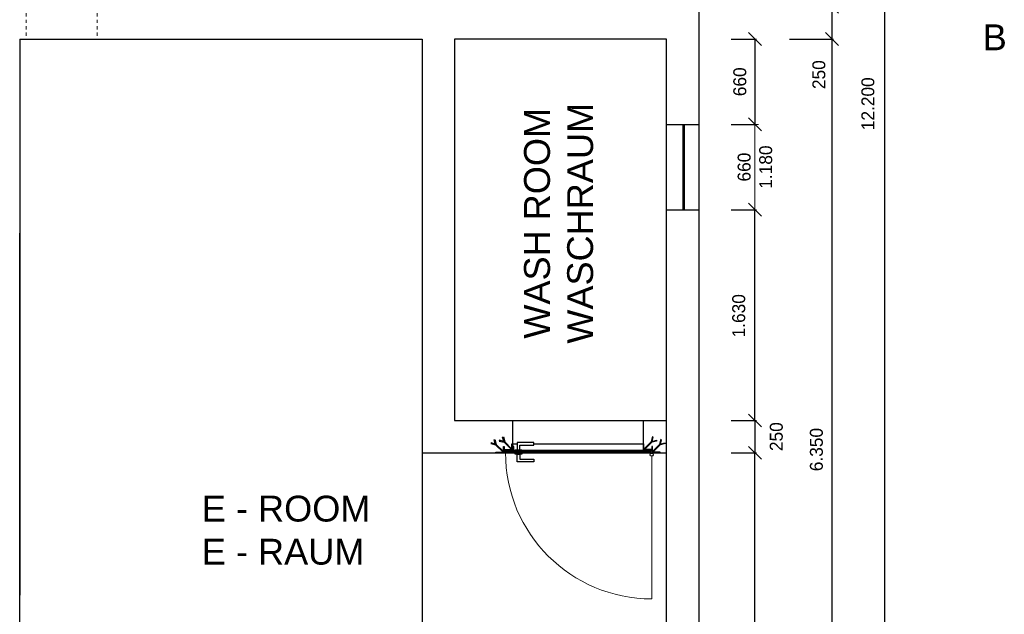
# Model space of a CAD drawing. Header units: millimetres. Extents: x -2065 to 128713, y -54195 to 32418.
# Tile 47 of 61: x 79748 to 87358, y -48726 to -44127. Entities that reach past the tile are written whole.
import ezdxf

# ---------------------------------------------------------------- set-up
doc = ezdxf.new("R2010")
doc.units = ezdxf.units.MM
doc.linetypes.add('JIS_02_1.0', pattern=[2, 1, -1])
doc.layers.add('Bemaßung', color=7, linetype='Continuous', lineweight=9)
doc.layers.add('Beschriftung', color=7, linetype='Continuous')
doc.layers.add('POL_Bema', color=7, linetype='Continuous')
doc.styles.add('LBB3.5M1000', font='isocp.shx', dxfattribs={"height": 3.5})
doc.dimstyles.new('DIN', dxfattribs={"dimtxt": 2.5, "dimasz": 2.5, "dimexe": 1.25, "dimexo": 0.625, "dimtad": 1, "dimtih": 1, "dimdec": 4, "dimdsep": 46, "dimlunit": 6, "dimtxsty": 'Standard', "dimcen": 2.5, "dimadec": 0, "dimazin": 0, "dimtfac": 1, "dimtdec": 4, "dimtmove": 0, "dimatfit": 3, "dimfxl": 0, "dimtvp": 1, "dimtolj": 1, "dimtzin": 0, "dimarcsym": 0})

# ---------------------------------------------------------------- blocks, each defined once
blk = doc.blocks.new('_Oblique')
at = {"layer": 'POL_Bema', "color": 0, "lineweight": -2}
blk.add_line((-0.5, -0.5), (0.5, 0.5), dxfattribs=at)
blk = doc.blocks.new('*D460')
at = {"layer": 'Bemaßung', "color": 0, "lineweight": -2, "transparency": 16777216}
for p, q in [((85697.5, -38676.9), (86444.3, -38676.9)), ((86431.8, -38676.9), (86431.8, -50876.9)), ((85697.5, -50876.9), (86444.3, -50876.9))]:
    blk.add_line(p, q, dxfattribs=at)
at = {"layer": 'DEFPOINTS', "color": 0, "transparency": 16777216}
for p in [(84997.5, -38676.9), (84997.5, -50876.9), (86431.8, -50876.9)]:
    blk.add_point(p, dxfattribs=at)
at = {"layer": 'Bemaßung', "color": 0, "lineweight": -2, "transparency": 16777216, "xscale": 100, "yscale": 100, "zscale": 100}
for p, rotation in [((86431.8, -38676.9), 90.0000000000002), ((86431.8, -50876.9), 270.0000000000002)]:
    blk.add_blockref('_Oblique', p, dxfattribs=dict(at, rotation=rotation))
at = {"layer": 'Bemaßung', "color": 0, "transparency": 16777216, "insert": (86303.9, -44776.9), "char_height": 100, "attachment_point": 5, "rotation": 90}
blk.add_mtext('\\A1;12.200', dxfattribs=at)
blk = doc.blocks.new('*D464')
at = {"layer": 'Bemaßung', "color": 0, "lineweight": -2, "transparency": 16777216}
for p, q in [((85697.5, -44026.9), (86037.7, -44026.9)), ((86025.2, -44026.9), (86025.2, -44276.9)), ((85697.5, -44276.9), (86037.7, -44276.9)), ((86025.2, -44276.9), (86025.2, -44726.9))]:
    blk.add_line(p, q, dxfattribs=at)
at = {"layer": 'DEFPOINTS', "color": 0, "transparency": 16777216}
for p in [(84997.5, -44026.9), (84997.5, -44276.9), (86025.2, -44276.9)]:
    blk.add_point(p, dxfattribs=at)
at = {"layer": 'Bemaßung', "color": 0, "lineweight": -2, "transparency": 16777216, "xscale": 100, "yscale": 100, "zscale": 100}
for p, rotation in [((86025.2, -44026.9), 90), ((86025.2, -44276.9), 270)]:
    blk.add_blockref('_Oblique', p, dxfattribs=dict(at, rotation=rotation))
at = {"layer": 'Bemaßung', "color": 0, "transparency": 16777216, "insert": (85925.2, -44551.9), "char_height": 100, "attachment_point": 5, "rotation": 90}
blk.add_mtext('\\A1;250', dxfattribs=at)
blk = doc.blocks.new('*D465')
at = {"layer": 'Bemaßung', "color": 0, "lineweight": -2, "transparency": 16777216}
for p, q in [((85697.5, -44276.9), (86037.7, -44276.9)), ((86025.2, -44276.9), (86025.2, -50626.9)), ((85697.5, -50626.9), (86037.7, -50626.9))]:
    blk.add_line(p, q, dxfattribs=at)
at = {"layer": 'DEFPOINTS', "color": 0, "transparency": 16777216}
for p in [(84997.5, -44276.9), (84997.5, -50626.9), (86025.2, -50626.9)]:
    blk.add_point(p, dxfattribs=at)
at = {"layer": 'Bemaßung', "color": 0, "lineweight": -2, "transparency": 16777216, "xscale": 100, "yscale": 100, "zscale": 100}
for p, rotation in [((86025.2, -44276.9), 90), ((86025.2, -50626.9), 270)]:
    blk.add_blockref('_Oblique', p, dxfattribs=dict(at, rotation=rotation))
at = {"layer": 'Bemaßung', "color": 0, "transparency": 16777216, "insert": (85905.9, -47451.9), "char_height": 100, "attachment_point": 5, "rotation": 90}
blk.add_mtext('\\A1;6.350', dxfattribs=at)
blk = doc.blocks.new('*D415')
at = {"layer": 'Bemaßung', "color": 0, "lineweight": -2, "transparency": 16777216}
for p, q in [((85247.5, -45596.9), (85443.3, -45596.9)), ((85430.8, -47226.9), (85430.8, -45596.9)), ((85247.5, -47226.9), (85443.3, -47226.9))]:
    blk.add_line(p, q, dxfattribs=at)
at = {"layer": 'DEFPOINTS', "color": 0, "transparency": 16777216}
for p in [(84997.5, -45596.9), (85430.8, -45596.9), (84997.5, -47226.9)]:
    blk.add_point(p, dxfattribs=at)
at = {"layer": 'Bemaßung', "color": 0, "lineweight": -2, "transparency": 16777216, "xscale": 100, "yscale": 100, "zscale": 100}
for p, rotation in [((85430.8, -45596.9), 90), ((85430.8, -47226.9), 270)]:
    blk.add_blockref('_Oblique', p, dxfattribs=dict(at, rotation=rotation))
at = {"layer": 'Bemaßung', "color": 0, "transparency": 16777216, "insert": (85305.6, -46416.9), "char_height": 100, "attachment_point": 5, "rotation": 90}
blk.add_mtext('\\A1;1.630', dxfattribs=at)
blk = doc.blocks.new('*D416')
at = {"layer": 'Bemaßung', "color": 0, "lineweight": -2, "transparency": 16777216}
for p, q in [((85247.5, -47476.9), (85443.3, -47476.9)), ((85430.8, -50626.9), (85430.8, -47476.9)), ((85247.5, -50626.9), (85443.3, -50626.9))]:
    blk.add_line(p, q, dxfattribs=at)
at = {"layer": 'DEFPOINTS', "color": 0, "transparency": 16777216}
for p in [(84997.5, -47476.9), (85430.8, -47476.9), (84997.5, -50626.9)]:
    blk.add_point(p, dxfattribs=at)
at = {"layer": 'Bemaßung', "color": 0, "lineweight": -2, "transparency": 16777216, "xscale": 100, "yscale": 100, "zscale": 100}
for p, rotation in [((85430.8, -47476.9), 90), ((85430.8, -50626.9), 270)]:
    blk.add_blockref('_Oblique', p, dxfattribs=dict(at, rotation=rotation))
at = {"layer": 'Bemaßung', "color": 0, "transparency": 16777216, "insert": (85316.3, -49051.9), "char_height": 100, "attachment_point": 5, "rotation": 90}
blk.add_mtext('\\A1;3.150', dxfattribs=at)
blk = doc.blocks.new('*D413')
at = {"layer": 'Bemaßung', "color": 0, "lineweight": -2, "transparency": 16777216}
for p, q in [((85247.5, -47226.9), (85443.3, -47226.9)), ((85430.8, -47226.9), (85430.8, -47476.9)), ((85247.5, -47476.9), (85443.3, -47476.9))]:
    blk.add_line(p, q, dxfattribs=at)
at = {"layer": 'DEFPOINTS', "color": 0, "transparency": 16777216}
for p in [(84997.5, -47226.9), (84997.5, -47476.9), (85430.8, -47476.9)]:
    blk.add_point(p, dxfattribs=at)
at = {"layer": 'Bemaßung', "color": 0, "lineweight": -2, "transparency": 16777216, "xscale": 100, "yscale": 100, "zscale": 100}
for p, rotation in [((85430.8, -47226.9), 90), ((85430.8, -47476.9), 270)]:
    blk.add_blockref('_Oblique', p, dxfattribs=dict(at, rotation=rotation))
at = {"layer": 'Bemaßung', "color": 0, "transparency": 16777216, "insert": (85596.1, -47351.9), "char_height": 100, "attachment_point": 5, "rotation": 90}
blk.add_mtext('\\A1;250', dxfattribs=at)
blk = doc.blocks.new('*D414')
at = {"layer": 'Bemaßung', "color": 0, "lineweight": -2, "transparency": 16777216}
for p, q in [((85247.5, -44276.9), (85443.3, -44276.9)), ((85430.8, -44276.9), (85430.8, -44936.9)), ((85247.5, -44936.9), (85443.3, -44936.9))]:
    blk.add_line(p, q, dxfattribs=at)
at = {"layer": 'DEFPOINTS', "color": 0, "transparency": 16777216}
for p in [(84997.5, -44276.9), (84997.5, -44936.9), (85430.8, -44936.9)]:
    blk.add_point(p, dxfattribs=at)
at = {"layer": 'Bemaßung', "color": 0, "lineweight": -2, "transparency": 16777216, "xscale": 100, "yscale": 100, "zscale": 100}
for p, rotation in [((85430.8, -44276.9), 90), ((85430.8, -44936.9), 270)]:
    blk.add_blockref('_Oblique', p, dxfattribs=dict(at, rotation=rotation))
at = {"layer": 'Bemaßung', "color": 0, "transparency": 16777216, "insert": (85313.9, -44606.9), "char_height": 100, "attachment_point": 5, "rotation": 90}
blk.add_mtext('\\A1;660', dxfattribs=at)

msp = doc.modelspace()

# ---------------------------------------------------------------- hatches: boundary and pattern name
at = {"lineweight": 5}
h = msp.add_hatch(dxfattribs=at)
h.set_pattern_fill('ANSI31', color=256)
h.set_pattern_definition([(45, (85488.7387, -42999.544), (-2.245064, 2.245064), [])])
edge = h.paths.add_edge_path()
edge.add_line((83557.50897, -47406.85122), (83557.50897, -47456.85122))
edge.add_line((83557.50897, -47456.85122), (83492.50897, -47456.85122))
edge.add_line((83492.50897, -47456.85122), (83492.50897, -47454.35122))
edge.add_arc((83495.00897, -47454.35122), 2.5, 90, 180, ccw=False)
edge.add_line((83495.00897, -47451.85122), (83547.50897, -47451.85122))
edge.add_arc((83547.50897, -47446.85122), 5, 270, 360)
edge.add_line((83552.50897, -47446.85122), (83552.50897, -47409.35122))
edge.add_arc((83555.00897, -47409.35122), 2.5, 90, 180, ccw=False)
edge.add_line((83555.00897, -47406.85122), (83557.50897, -47406.85122))
h = msp.add_hatch(dxfattribs=at)
h.set_pattern_fill('ANSI31', color=256)
h.set_pattern_definition([(45, (85563.7387, -42999.544), (-2.245064, 2.245064), [])])
edge = h.paths.add_edge_path()
edge.add_line((84567.50897, -47406.85122), (84567.50897, -47456.85122))
edge.add_line((84567.50897, -47456.85122), (84632.50897, -47456.85122))
edge.add_line((84632.50897, -47456.85122), (84632.50897, -47454.35122))
edge.add_arc((84630.00897, -47454.35122), 2.5, 720, 810)
edge.add_line((84630.00897, -47451.85122), (84577.50897, -47451.85122))
edge.add_arc((84577.50897, -47446.85122), 5, 540, 630, ccw=False)
edge.add_line((84572.50897, -47446.85122), (84572.50897, -47409.35122))
edge.add_arc((84570.00897, -47409.35122), 2.5, 720, 810)
edge.add_line((84570.00897, -47406.85122), (84567.50897, -47406.85122))
h = msp.add_hatch(dxfattribs=at)
h.set_pattern_fill('ANSI31', color=256, angle=-90)
h.set_pattern_definition([(315, (85488.7387, -42999.544), (2.245064, 2.245064), [])])
edge = h.paths.add_edge_path()
edge.add_line((83492.50897, -47426.85122), (83492.50897, -47476.85122))
edge.add_line((83492.50897, -47476.85122), (83427.50897, -47476.85122))
edge.add_line((83427.50897, -47476.85122), (83427.50897, -47474.35122))
edge.add_arc((83430.00897, -47474.35122), 2.5, 90, 180, ccw=False)
edge.add_line((83430.00897, -47471.85122), (83482.50897, -47471.85122))
edge.add_arc((83482.50897, -47466.85122), 5, 270, 360)
edge.add_line((83487.50897, -47466.85122), (83487.50897, -47429.35122))
edge.add_arc((83490.00897, -47429.35122), 2.5, 90, 180, ccw=False)
edge.add_line((83490.00897, -47426.85122), (83492.50897, -47426.85122))
h = msp.add_hatch(dxfattribs=at)
h.set_pattern_fill('ANSI31', color=256, scale=0.5, angle=90)
h.set_pattern_definition([(135, (68021.2841, -46791.8447), (-1.12253202, -1.12253202), [])])
h.paths.add_polyline_path([(83492.50897, -47462.85122), (83512.50897, -47462.85122), (83512.50897, -47460.85122), (83492.50897, -47460.85122)])
h = msp.add_hatch(dxfattribs=at)
h.set_pattern_fill('ANSI31', color=256)
h.set_pattern_definition([(45, (68021.284, -46791.8447), (-2.245064, 2.245064), [])])
h.paths.add_polyline_path([(83502.50897, -47476.85122), (84622.50897, -47476.85122), (84622.50897, -47466.85122), (83502.50897, -47466.85122)])
h = msp.add_hatch(dxfattribs=at)
h.set_pattern_fill('ANSI31', color=256, angle=90)
h.set_pattern_definition([(135, (68021.284, -46791.8447), (-2.245064, -2.245064), [])])
h.paths.add_polyline_path([(83557.50897, -47466.85122), (83567.50897, -47466.85122), (83567.50897, -47426.85122), (83557.50897, -47426.85122)])
h = msp.add_hatch(dxfattribs=at)
h.set_pattern_fill('ANSI31', color=256, scale=0.5, angle=90)
h.set_pattern_definition([(135, (68096.2841, -46791.8447), (-1.12253202, -1.12253202), [])])
h.paths.add_polyline_path([(84632.50897, -47462.85122), (84612.50897, -47462.85122), (84612.50897, -47460.85122), (84632.50897, -47460.85122)])
h = msp.add_hatch(dxfattribs=at)
h.set_pattern_fill('ANSI31', color=256, angle=-90)
h.set_pattern_definition([(315, (85563.7387, -42999.544), (2.245064, 2.245064), [])])
edge = h.paths.add_edge_path()
edge.add_line((84632.50897, -47426.85122), (84632.50897, -47476.85122))
edge.add_line((84632.50897, -47476.85122), (84697.50897, -47476.85122))
edge.add_line((84697.50897, -47476.85122), (84697.50897, -47474.35122))
edge.add_arc((84695.00897, -47474.35122), 2.5, 720, 810)
edge.add_line((84695.00897, -47471.85122), (84642.50897, -47471.85122))
edge.add_arc((84642.50897, -47466.85122), 5, 540, 630, ccw=False)
edge.add_line((84637.50897, -47466.85122), (84637.50897, -47429.35122))
edge.add_arc((84635.00897, -47429.35122), 2.5, 720, 810)
edge.add_line((84635.00897, -47426.85122), (84632.50897, -47426.85122))

# ---------------------------------------------------------------- linework, layer by layer
for p, q in [((84997.50897, -38676.85122), (84997.50897, -50876.85122)), ((79747.50897, -44276.85122), (79747.50897, -48576.85122)), ((79747.50897, -44276.85122), (82857.50897, -44276.85122)), ((82857.50897, -44276.85122), (82857.50897, -47476.85122)), ((84747.50897, -44276.85122), (83107.50897, -44276.85122)), ((83107.50897, -44276.85122), (83107.50897, -47226.85122)), ((84747.50897, -50626.85122), (84747.50897, -44276.85122)), ((84747.50897, -44936.85122), (84997.50897, -44936.85122)), ((84872.50897, -44936.85122), (84872.50897, -45596.85122)), ((84882.50897, -44936.85122), (84882.50897, -45596.85122)), ((84747.50897, -45596.85122), (84997.50897, -45596.85122)), ((79747.50897, -50626.85122), (79747.50897, -45776.85122)), ((83107.50897, -47226.85122), (84747.50897, -47226.85122)), ((83557.50897, -47226.85122), (83557.50897, -47456.85122)), ((84567.50897, -47226.85122), (84567.50897, -47456.85122)), ((83557.50897, -47406.85122), (83592.50897, -47406.85122)), ((83722.50897, -47406.85122), (84567.50897, -47406.85122)), ((82857.50897, -47476.85122), (84747.50897, -47476.85122)), ((82857.50897, -47476.85122), (82857.50897, -50626.85122)), ((83567.50897, -47456.85122), (83577.50897, -47456.85122)), ((83627.50897, -47456.85122), (84567.50897, -47456.85122))]:
    msp.add_line(p, q)
at = {"linetype": 'JIS_02_1.0', "lineweight": 18, "ltscale": 25}
for p, q in [((79797.50897, -44026.85122), (79797.50897, -44276.85122)), ((80347.50897, -44026.85122), (80347.50897, -44276.85122))]:
    msp.add_line(p, q, dxfattribs=at)
at = {"lineweight": 50}
for p, q in [((83502.50897, -47462.9086), (83512.50897, -47462.9086)), ((83512.50897, -47460.70612), (83512.50897, -47456.91351)), ((84612.50897, -47460.70612), (84612.50897, -47456.91351)), ((84622.50897, -47462.9086), (84612.50897, -47462.9086))]:
    msp.add_line(p, q, dxfattribs=at)
at = {"color": 251, "lineweight": 5}
msp.add_line((84632.50897, -47503.85122), (84632.50897, -48606.85122), dxfattribs=at)
for points in [[(83424.52622, -47408.86847), (83390.90828, -47399.86057), (83389.35537, -47405.65612), (83427.21594, -47415.80083)], [(83426.07913, -47414.66402), (83415.51832, -47375.25053), (83421.31387, -47373.69762), (83431.45858, -47411.55819)], [(83426.07913, -47414.66402), (83483.21608, -47471.80097), (83487.45872, -47467.55833), (83431.45858, -47411.55819)], [(83489.52622, -47388.86847), (83455.90828, -47379.86057), (83454.35537, -47385.65612), (83492.21594, -47395.80083)], [(83491.07913, -47394.66402), (83480.51832, -47355.25053), (83486.31387, -47353.69762), (83496.45858, -47391.55819)], [(83491.07913, -47394.66402), (83548.21608, -47451.80097), (83552.45872, -47447.55833), (83496.45858, -47391.55819)], [(83612.50897, -47396.85122), (83592.50897, -47396.85122), (83592.50897, -47456.85122), (83612.50897, -47456.85122), (83612.50897, -47416.85122), (83722.50897, -47416.85122), (83722.50897, -47396.85122), (83592.50897, -47396.85122), (83592.50897, -47416.85122)], [(84633.93881, -47394.66402), (84576.80186, -47451.80097), (84572.55922, -47447.55833), (84628.55936, -47391.55819)], [(84633.93881, -47394.66402), (84644.49963, -47355.25053), (84638.70407, -47353.69762), (84628.55936, -47391.55819)], [(84635.49173, -47388.86847), (84669.10966, -47379.86057), (84670.66258, -47385.65612), (84632.802, -47395.80083)], [(84698.93881, -47414.66402), (84641.80186, -47471.80097), (84637.55922, -47467.55833), (84693.55936, -47411.55819)], [(84698.93881, -47414.66402), (84709.49963, -47375.25053), (84703.70407, -47373.69762), (84693.55936, -47411.55819)], [(84700.49173, -47408.86847), (84734.10966, -47399.86057), (84735.66258, -47405.65612), (84697.802, -47415.80083)], [(83612.50897, -47546.85122), (83592.50897, -47546.85122), (83592.50897, -47486.85122), (83612.50897, -47486.85122), (83612.50897, -47526.85122), (83722.50897, -47526.85122), (83722.50897, -47546.85122), (83592.50897, -47546.85122), (83592.50897, -47526.85122)]]:
    msp.add_lwpolyline(points)
for points in [[(83557.50897, -47406.85122), (83557.50897, -47456.85122), (83492.50897, -47456.85122), (83492.50897, -47454.35122, -0.4142135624), (83495.00897, -47451.85122), (83547.50897, -47451.85122, 0.4142135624), (83552.50897, -47446.85122), (83552.50897, -47409.35122, -0.4142135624), (83555.00897, -47406.85122)], [(84567.50897, -47406.85122), (84567.50897, -47456.85122), (84632.50897, -47456.85122), (84632.50897, -47454.35122, 0.4142135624), (84630.00897, -47451.85122), (84577.50897, -47451.85122, -0.4142135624), (84572.50897, -47446.85122), (84572.50897, -47409.35122, 0.4142135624), (84570.00897, -47406.85122)], [(83492.50897, -47426.85122), (83492.50897, -47476.85122), (83427.50897, -47476.85122), (83427.50897, -47474.35122, -0.4142135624), (83430.00897, -47471.85122), (83482.50897, -47471.85122, 0.4142135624), (83487.50897, -47466.85122), (83487.50897, -47429.35122, -0.4142135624), (83490.00897, -47426.85122)], [(84632.50897, -47426.85122), (84632.50897, -47476.85122), (84697.50897, -47476.85122), (84697.50897, -47474.35122, 0.4142135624), (84695.00897, -47471.85122), (84642.50897, -47471.85122, -0.4142135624), (84637.50897, -47466.85122), (84637.50897, -47429.35122, 0.4142135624), (84635.00897, -47426.85122)]]:
    msp.add_lwpolyline(points, format="xyb", close=True)
for points in [[(83492.50897, -47462.85122), (83512.50897, -47462.85122), (83512.50897, -47460.85122), (83492.50897, -47460.85122)], [(83502.50897, -47476.85122), (84622.50897, -47476.85122), (84622.50897, -47466.85122), (83502.50897, -47466.85122)], [(83557.50897, -47466.85122), (83567.50897, -47466.85122), (83567.50897, -47426.85122), (83557.50897, -47426.85122)], [(83577.50897, -47466.85122), (83627.50897, -47466.85122), (83627.50897, -47456.85122), (83577.50897, -47456.85122)], [(83577.50897, -47476.85122), (83627.50897, -47476.85122), (83627.50897, -47486.85122), (83577.50897, -47486.85122)], [(84632.50897, -47478.85122), (84582.50897, -47478.85122), (84582.50897, -47476.85122), (84632.50897, -47476.85122)], [(84632.50897, -47462.85122), (84612.50897, -47462.85122), (84612.50897, -47460.85122), (84632.50897, -47460.85122)], [(84682.50897, -47478.85122), (84632.50897, -47478.85122), (84632.50897, -47476.85122), (84682.50897, -47476.85122)]]:
    msp.add_lwpolyline(points, close=True)
at = {"lineweight": 50}
for points in [[(83502.50897, -47460.85122), (83502.50897, -47456.91351), (83517.14171, -47456.91351), (83517.14171, -47460.85122)], [(84622.50897, -47460.85122), (84622.50897, -47456.91351), (84607.87623, -47456.91351), (84607.87623, -47460.85122)]]:
    msp.add_lwpolyline(points, dxfattribs=at)
msp.add_circle((84632.50897, -47491.35122), 12.5)
at = {"color": 251, "lineweight": 5}
msp.add_arc((84632.50897, -47476.85122), 1130, 180, 270, dxfattribs=at)
at = {"lineweight": 50}
for points in [[(83507.50897, -47462.9086), (83507.93014, -47465.63285), (83509.52769, -47466.3426), (83511.85746, -47466.76403), (83513.49939, -47466.32043), (83515.67381, -47464.78997), (83515.45187, -47462.54977), (83513.9431, -47461.19678), (83512.30117, -47460.66444), (83506.88737, -47460.73101), (83502.49415, -47460.81974)], [(84617.50897, -47462.9086), (84617.0878, -47465.63285), (84615.49026, -47466.3426), (84613.16048, -47466.76403), (84611.51855, -47466.32043), (84609.34414, -47464.78997), (84609.56608, -47462.54977), (84611.07484, -47461.19678), (84612.71677, -47460.66444), (84618.13058, -47460.73101), (84622.5238, -47460.81974)]]:
    msp.add_spline(points, degree=3, dxfattribs=at)
at = {"layer": 'Bemaßung'}
for p, q in [((85297.50897, -44936.85122), (85458.28575, -44936.85122)), ((85430.79033, -44936.85122), (85430.79033, -45596.85122))]:
    msp.add_line(p, q, dxfattribs=at)

# ---------------------------------------------------------------- block references
at = {"layer": 'Bemaßung', "xscale": 100, "yscale": 100, "zscale": 100, "rotation": 90}
msp.add_blockref('_Oblique', (85430.79033, -44936.85122), dxfattribs=at)

# ---------------------------------------------------------------- texts
at = {"layer": 'Bemaßung', "insert": (85430.79033, -45266.85122), "char_height": 100, "attachment_point": 5, "rotation": 90}
msp.add_mtext('\\A1;660\\P1.180', dxfattribs=at)
at = {"layer": 'Beschriftung', "insert": (83645.84243, -46741.29812), "char_height": 200, "attachment_point": 1, "rotation": 90, "style": 'LBB3.5M1000'}
msp.add_mtext_dynamic_manual_height_columns('\\pi147.29;{\\fArial|b0|i0|c0|p34;WASH ROOM\\P\\pi108.48;WASCHRAUM}', width=2055.0243914, gutter_width=17.5, heights=[0], dxfattribs=at)
at = {"layer": 'Beschriftung', "char_height": 200, "attachment_point": 1, "style": 'LBB3.5M1000'}
for s, width, insert in [('{\\fArial|b0|i0|c0|p34;B}', 221.0671757, (87190.96646, -44163.08665)), ('{\\fArial|b0|i0|c0|p34;E - ROOM\\PE - RAUM}', 1407.1614816, (81154.95825, -47808.50899))]:
    msp.add_mtext_dynamic_manual_height_columns(s, width=width, gutter_width=17.5, heights=[0], dxfattribs=dict(at, insert=insert))

# ---------------------------------------------------------------- dimensions: what is measured, and where the dimension line sits
at = {"layer": 'Bemaßung'}
for base, p1, p2, override, picture, middle in [((86431.82109, -50876.85122), (84997.50897, -38676.85122), (84997.50897, -50876.85122), {"dimscale": 10, "dimtxt": 10, "dimasz": 10, "dimexo": 70, "dimgap": 5, "dimdec": 2, "dimblk1": 'Oblique', "dimblk2": 'Oblique', "dimsah": 1, "dimtdec": 2, "dimtmove": 2}, '*D460', (86303.87133, -44776.85122)), ((86025.17191, -44276.85122), (84997.50897, -44026.85122), (84997.50897, -44276.85122), {"dimscale": 10, "dimtxt": 10, "dimasz": 10, "dimexo": 70, "dimgap": 5, "dimdec": 2, "dimblk1": 'Oblique', "dimblk2": 'Oblique', "dimsah": 1, "dimtdec": 2}, '*D464', (86025.17191, -44551.85122)), ((86025.17191, -50626.85122), (84997.50897, -44276.85122), (84997.50897, -50626.85122), {"dimscale": 10, "dimtxt": 10, "dimasz": 10, "dimexo": 70, "dimgap": 5, "dimdec": 2, "dimblk1": 'Oblique', "dimblk2": 'Oblique', "dimsah": 1, "dimtdec": 2, "dimtmove": 2}, '*D465', (85905.92996, -47451.85122)), ((85430.79033, -44936.85122), (84997.50897, -44276.85122), (84997.50897, -44936.85122), {"dimscale": 10, "dimtxt": 10, "dimasz": 10, "dimexo": 25, "dimgap": 5, "dimdec": 2, "dimblk1": 'Oblique', "dimblk2": 'Oblique', "dimsah": 1, "dimtdec": 2, "dimtmove": 2}, '*D414', (85313.90126, -44606.85122)), ((85430.79033, -45596.85122), (84997.50897, -47226.85122), (84997.50897, -45596.85122), {"dimscale": 10, "dimtxt": 10, "dimasz": 10, "dimexo": 25, "dimgap": 5, "dimdec": 2, "dimblk1": 'Oblique', "dimblk2": 'Oblique', "dimsah": 1, "dimtdec": 2, "dimtmove": 2}, '*D415', (85305.59787, -46416.85122)), ((85430.79033, -47476.85122), (84997.50897, -47226.85122), (84997.50897, -47476.85122), {"dimscale": 10, "dimtxt": 10, "dimasz": 10, "dimexo": 25, "dimgap": 5, "dimdec": 2, "dimblk1": 'Oblique', "dimblk2": 'Oblique', "dimsah": 1, "dimtdec": 2, "dimtmove": 2}, '*D413', (85596.11706, -47351.85122)), ((85430.79033, -47476.85122), (84997.50897, -50626.85122), (84997.50897, -47476.85122), {"dimscale": 10, "dimtxt": 10, "dimasz": 10, "dimexo": 25, "dimgap": 5, "dimdec": 2, "dimblk1": 'Oblique', "dimblk2": 'Oblique', "dimsah": 1, "dimtdec": 2, "dimtmove": 2}, '*D416', (85316.31954, -49051.85122))]:
    dim = msp.add_linear_dim(base=base, p1=p1, p2=p2, angle=90, dimstyle='DIN', override=override, dxfattribs=at)
    dim.commit()
    dim.dimension.update_dxf_attribs({"geometry": picture, "text_midpoint": middle, "dimtype": 160})

doc.saveas('drawing.dxf')
